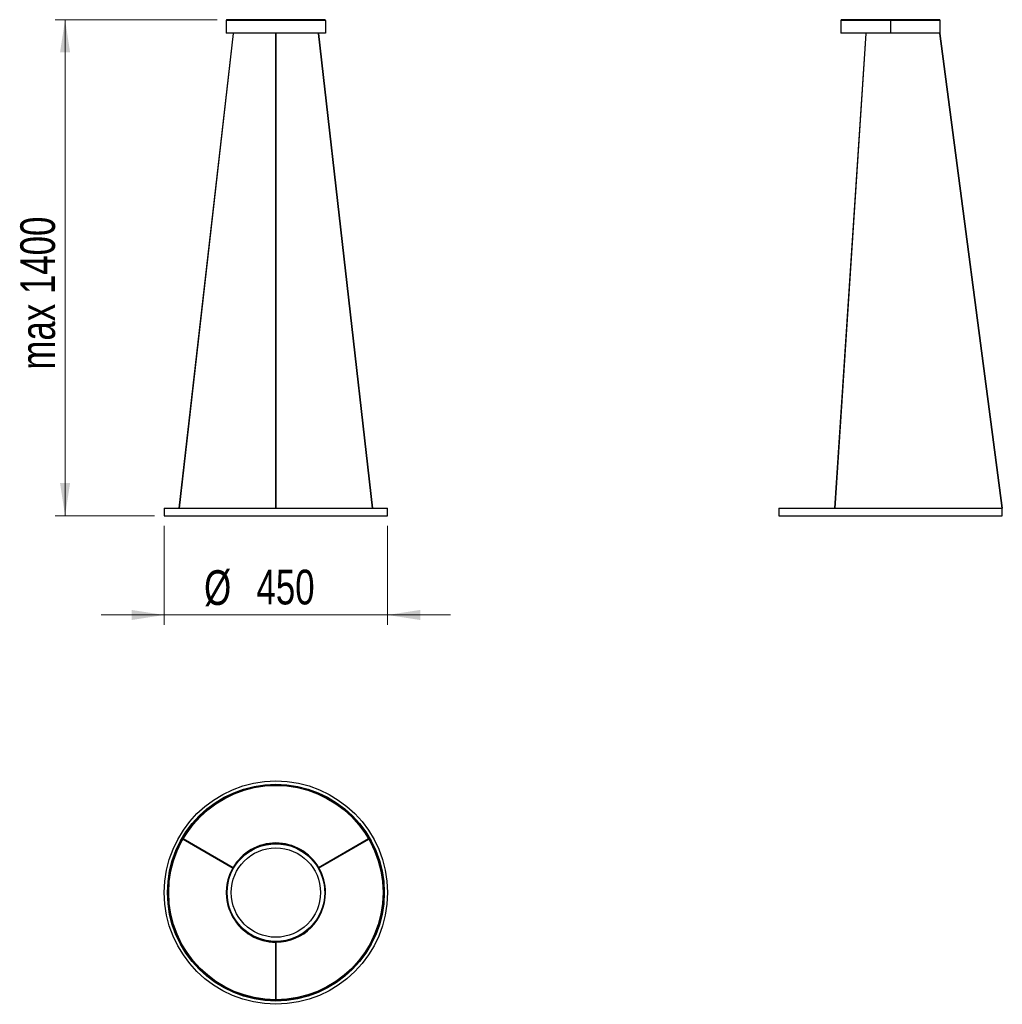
# Model space of a CAD drawing. Header units: millimetres. Extents: x 43.5 to 142.5, y 52.9 to 152.2.
import ezdxf

# ---------------------------------------------------------------- set-up
doc = ezdxf.new("R2010")
doc.units = ezdxf.units.MM
doc.styles.add('SLDTEXTSTYLE0', font='TXT', dxfattribs={"width": 0.75})
doc.dimstyles.new('SLDDIMSTYLE0', dxfattribs={"dimtxt": 3.5, "dimasz": 3.302, "dimexe": 0, "dimexo": 0.0625, "dimgap": 0.875, "dimtad": 1, "dimdec": 0, "dimlfac": 20, "dimrnd": 1e-09, "dimzin": 12, "dimdsep": 46, "dimtxsty": 'SLDTEXTSTYLE0', "dimsah": 1, "dimcen": 0.09, "dimadec": 0, "dimazin": 3, "dimtfac": 1, "dimtdec": 0, "dimtofl": 0, "dimtmove": 0, "dimatfit": 3, "dimfxl": 0, "dimfrac": 2, "dimtolj": 1, "dimtzin": 12, "dimarcsym": 0})
doc.dimstyles.new('SLDDIMSTYLE1', dxfattribs={"dimtxt": 3.5, "dimasz": 3.302, "dimexe": 0, "dimexo": 0.0625, "dimgap": 0.875, "dimtad": 1, "dimdec": 0, "dimlfac": 20, "dimrnd": 1e-09, "dimzin": 12, "dimdsep": 46, "dimtxsty": 'SLDTEXTSTYLE0', "dimsah": 1, "dimcen": 0.09, "dimadec": 0, "dimazin": 3, "dimtfac": 1, "dimtdec": 0, "dimtmove": 0, "dimatfit": 0, "dimfxl": 0, "dimfrac": 2, "dimtolj": 1, "dimtzin": 12, "dimarcsym": 0})

# ---------------------------------------------------------------- blocks, each defined once
blk = doc.blocks.new('_D')
at = {"color": 7, "linetype": 'Continuous', "lineweight": 0}
for p, q in [((63.372, 152.185), (47.042, 152.185)), ((48.042, 152.185), (48.042, 102.185)), ((57.042, 102.185), (47.042, 102.185))]:
    blk.add_line(p, q, dxfattribs=at)
at = {"color": 7, "linetype": 'Continuous', "lineweight": 18}
for points in [[(48.042, 152.185), (47.534, 148.883), (48.55, 148.883)], [(48.042, 102.185), (48.55, 105.487), (47.534, 105.487)]]:
    blk.add_solid(points, dxfattribs=at)
at = {"color": 7, "linetype": 'Continuous', "lineweight": 18, "insert": (43.53, 116.921), "char_height": 3.5, "attachment_point": 1, "rotation": 90, "style": 'SLDTEXTSTYLE0'}
blk.add_mtext('max 1400', dxfattribs=at)
blk = doc.blocks.new('_D_1')
at = {"color": 7, "linetype": 'Continuous', "lineweight": 0}
for p, q in [((58.042, 101.185), (58.042, 91.185)), ((80.542, 101.185), (80.542, 91.185)), ((58.042, 92.185), (51.692, 92.185)), ((58.042, 92.185), (80.542, 92.185)), ((80.542, 92.185), (86.892, 92.185))]:
    blk.add_line(p, q, dxfattribs=at)
at = {"color": 7, "linetype": 'Continuous', "lineweight": 18}
for points in [[(58.042, 92.185), (54.74, 92.693), (54.74, 91.677)], [(80.542, 92.185), (83.844, 91.677), (83.844, 92.693)]]:
    blk.add_solid(points, dxfattribs=at)
at = {"color": 7, "linetype": 'Continuous', "lineweight": 18, "char_height": 3.5, "attachment_point": 1, "style": 'SLDTEXTSTYLE0'}
for s, insert in [('%%c', (62.056, 96.697)), ('450', (67.335, 96.75))]:
    blk.add_mtext(s, dxfattribs=dict(at, insert=insert))

msp = doc.modelspace()

# ---------------------------------------------------------------- linework, layer by layer
at = {"color": 7, "linetype": 'Continuous', "lineweight": 25}
for p, q in [((64.292, 152.105), (64.292, 150.835)), ((74.292, 152.105), (64.292, 152.105)), ((74.212, 152.185), (64.372, 152.185)), ((74.292, 152.105), (74.292, 150.835)), ((126.252, 152.105), (126.252, 150.835)), ((131.252, 152.105), (126.252, 152.105)), ((131.252, 152.185), (126.332, 152.185)), ((136.172, 152.185), (131.252, 152.185)), ((131.252, 152.185), (131.252, 152.105)), ((131.252, 152.105), (131.252, 150.835)), ((136.252, 152.105), (131.252, 152.105)), ((136.252, 150.835), (136.252, 152.105)), ((64.985, 150.783), (59.539, 102.936)), ((59.559, 102.935), (65.005, 150.78)), ((74.292, 150.835), (64.292, 150.835)), ((69.282, 150.781), (69.282, 102.935)), ((69.302, 102.935), (69.302, 150.781)), ((73.578, 150.78), (79.024, 102.935)), ((79.044, 102.936), (73.598, 150.783)), ((128.761, 150.782), (125.617, 102.936)), ((125.637, 102.935), (128.781, 150.781)), ((131.252, 150.835), (126.252, 150.835)), ((136.252, 150.835), (131.252, 150.835)), ((136.203, 150.78), (136.223, 150.783)), ((136.203, 150.78), (142.492, 102.935)), ((142.512, 102.936), (136.223, 150.783)), ((58.042, 102.935), (58.042, 102.185)), ((58.042, 102.935), (80.542, 102.935)), ((80.542, 102.185), (80.542, 102.935)), ((120.002, 102.935), (120.002, 102.185)), ((120.002, 102.935), (142.502, 102.935)), ((142.502, 102.935), (142.512, 102.936)), ((142.502, 102.185), (142.502, 102.935)), ((58.042, 102.185), (80.542, 102.185)), ((120.002, 102.185), (142.502, 102.185)), ((59.544, 69.821), (59.544, 69.821)), ((59.554, 69.839), (59.554, 69.839)), ((59.932, 69.597), (64.99, 66.677)), ((65, 66.694), (59.942, 69.615)), ((78.642, 69.615), (73.583, 66.694)), ((73.593, 66.677), (78.652, 69.597)), ((79.029, 69.839), (79.029, 69.839)), ((79.039, 69.821), (79.039, 69.821)), ((74.212, 64.205), (74.252, 64.205)), ((74.292, 64.205), (74.252, 64.205)), ((69.282, 59.244), (69.282, 53.403)), ((69.302, 53.403), (69.302, 59.244)), ((69.282, 52.955), (69.282, 52.955)), ((69.302, 52.955), (69.302, 52.955))]:
    msp.add_line(p, q, dxfattribs=at)
at = {"color": 7, "linetype": 'Continuous', "lineweight": 25, "flags": 128}
for points in [[(64.985, 150.783), (64.985, 150.783), (64.986, 150.783)], [(69.292, 150.783), (69.288, 150.783), (69.285, 150.782), (69.282, 150.782), (69.282, 150.781), (69.282, 150.781), (69.285, 150.781), (69.288, 150.78), (69.292, 150.78), (69.296, 150.78), (69.299, 150.781), (69.301, 150.781), (69.302, 150.781), (69.301, 150.782), (69.299, 150.782), (69.296, 150.783), (69.292, 150.783)], [(73.597, 150.783), (73.598, 150.783), (73.598, 150.783)], [(59.544, 102.935), (59.541, 102.935), (59.539, 102.936), (59.539, 102.936), (59.54, 102.936)], [(79.043, 102.936), (79.044, 102.936), (79.044, 102.936), (79.042, 102.935), (79.039, 102.935)], [(125.618, 102.935), (125.617, 102.935), (125.617, 102.936), (125.619, 102.936), (125.622, 102.936)]]:
    msp.add_lwpolyline(points, dxfattribs=at)
at = {"color": 7, "linetype": 'Continuous', "lineweight": 25}
for radius in [11.25, 10.93, 10.9, 10.802, 4.92, 4.5]:
    msp.add_circle((69.292, 64.205), radius, dxfattribs=at)
at = {"color": 7, "linetype": 'Continuous'}
msp.add_circle((69.292, 64.205), 4.967, dxfattribs=at)
at = {"color": 7, "linetype": 'Continuous', "lineweight": 25}
for centre, radius, start, end in [((64.372, 152.105), 0.08, 90, 180), ((74.212, 152.105), 0.08, 0, 90), ((126.332, 152.105), 0.08, 90, 180), ((136.172, 152.105), 0.08, 0, 90), ((64.988, 150.721), 0.0621, 73.86393, 91.16284), ((73.597, 150.708), 0.0748, 90.30978, 104.66344), ((128.765, 150.775), 0.00796, 78.8137, 115.87974), ((128.77, 150.751), 0.0322, 68.99277, 96.06334), ((59.536, 102.823), 0.113, 81.06382, 87.97865), ((79.047, 102.823), 0.113, 92.02135, 98.93618), ((125.622, 102.87), 0.066, 78.58302, 90.48441), ((59.549, 69.83), 0.00996, 149.75572, 239.75362), ((59.549, 69.83), 0.00996, 60.24638, 150.24428), ((79.034, 69.83), 0.00996, 29.75572, 119.75362), ((79.034, 69.83), 0.00996, 300.24638, 30.24428), ((69.292, 64.205), 5, 30.11459, 149.88541), ((69.292, 64.205), 4.96, 30.11449, 149.88551), ((69.292, 64.205), 5, 150.11459, 269.88541), ((69.292, 64.205), 4.96, 150.11449, 269.88551), ((64.995, 66.686), 0.01, 240.32935, 59.67065), ((73.588, 66.686), 0.01, 120.32935, 299.67065), ((69.292, 64.205), 4.96, 0, 29.88551), ((69.292, 64.205), 5, 0, 29.88541), ((69.292, 64.205), 4.96, 270.11449, 0), ((69.292, 64.205), 5, 270.11459, 0), ((69.292, 59.244), 0.01, 0.32935, 179.67065), ((69.292, 52.955), 0.00996, 180.24638, 270.24428), ((69.292, 52.955), 0.00996, 269.75572, 359.75362)]:
    msp.add_arc(centre, radius, start, end, dxfattribs=at)

# ---------------------------------------------------------------- dimensions: what is measured, and where the dimension line sits
at = {"color": 7, "linetype": 'Continuous', "lineweight": 18}
dim = msp.add_linear_dim(base=(48.042, 102.185), p1=(64.372, 152.185), p2=(58.042, 102.185), angle=90, text='max 1400', dimstyle='SLDDIMSTYLE0', dxfattribs=at)
dim.commit()
dim.dimension.update_dxf_attribs({"geometry": '_D', "text_midpoint": (48.042, 127.642), "dimtype": 160})
dim = msp.add_linear_dim(base=(80.542, 92.185), p1=(58.042, 102.185), p2=(80.542, 102.185), text='%%c<>', dimstyle='SLDDIMSTYLE1', dxfattribs=at)
dim.commit()
dim.dimension.update_dxf_attribs({"geometry": '_D_1', "text_midpoint": (68.575, 92.185), "dimtype": 160})

doc.saveas('drawing.dxf')
